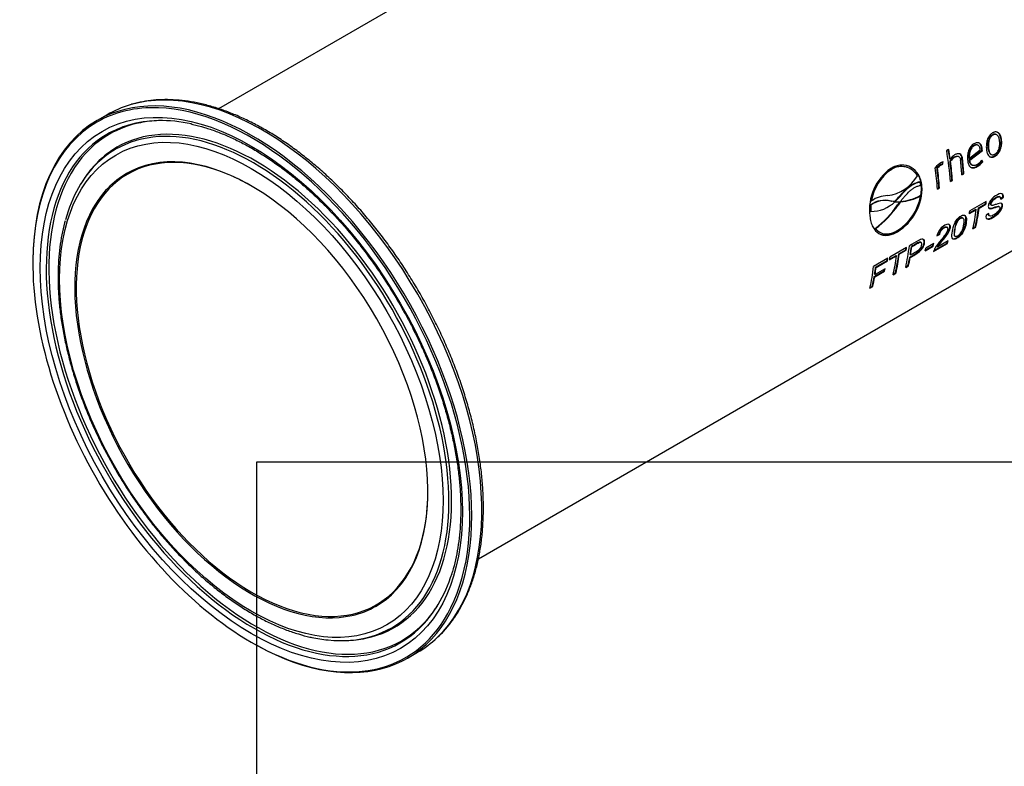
# Paper-space layout 'Invenitec-A4' of a CAD drawing. Header units: millimetres. Extents: x 0 to 296, y -84 to 208.
# Tile 4 of 8: x 208 to 251, y 41 to 74. Entities that reach past the tile are written whole.
import ezdxf

# ---------------------------------------------------------------- set-up
doc = ezdxf.new("R2010")
doc.units = ezdxf.units.MM
doc.layers.add('Default', color=7, linetype='Continuous')
doc.layers.add('FTP-20TS-30T', color=7, linetype='Continuous')
picture_1 = doc.add_image_def('image1.jpg', size_in_pixel=(1363, 928))

# ---------------------------------------------------------------- blocks, each defined once
blk = doc.blocks.new('SE6')
at = {"layer": 'FTP-20TS-30T', "color": 7, "linetype": 'Continuous'}
for p, q in [((233.322, 79.638), (216.492, 69.921)), ((227.922, 50.124), (268.848, 73.753)), ((211.598, 69.659), (211.155, 69.404)), ((250.531, 68.771), (250.552, 68.764)), ((250.7, 68.786), (250.679, 68.794)), ((250.916, 68.541), (250.937, 68.532)), ((248.608, 68.131), (248.519, 68.08)), ((249.511, 67.668), (250.068, 68.098)), ((249.519, 67.739), (249.998, 68.107)), ((249.532, 67.659), (250.089, 68.089)), ((249.71, 68.302), (249.731, 68.294)), ((249.885, 68.32), (249.864, 68.328)), ((250.063, 68.158), (250.084, 68.149)), ((250.068, 68.098), (250.089, 68.089)), ((250.337, 68.207), (250.358, 68.198)), ((248.33, 67.492), (248.335, 67.58)), ((248.35, 67.484), (248.357, 67.588)), ((248.354, 67.589), (248.357, 67.588)), ((248.653, 67.713), (248.674, 67.705)), ((248.665, 67.62), (248.686, 67.612)), ((248.849, 67.796), (248.87, 67.788)), ((249.042, 67.824), (249.021, 67.832)), ((249.193, 67.743), (249.214, 67.735)), ((249.498, 67.748), (249.519, 67.739)), ((249.511, 67.668), (249.532, 67.659)), ((250.087, 67.6), (250.063, 67.644)), ((250.108, 67.59), (250.072, 67.656)), ((250.087, 67.6), (250.108, 67.59)), ((250.466, 67.911), (250.488, 67.901)), ((250.624, 67.842), (250.645, 67.832)), ((246.051, 67.242), (246.071, 67.237)), ((246.774, 67.343), (246.754, 67.348)), ((248.094, 67.32), (248.114, 67.312)), ((248.269, 67.463), (248.33, 67.492)), ((248.269, 67.463), (248.29, 67.455)), ((248.29, 67.455), (248.35, 67.484)), ((248.33, 67.492), (248.35, 67.484)), ((249.63, 67.444), (249.652, 67.434)), ((249.839, 67.388), (249.86, 67.378)), ((247.329, 66.701), (247.35, 66.693)), ((247.379, 66.547), (247.35, 66.693)), ((248.679, 66.738), (248.748, 66.777)), ((248.681, 66.716), (248.769, 66.767)), ((248.748, 66.777), (248.769, 66.767)), ((249.186, 67.03), (249.255, 67.07)), ((249.187, 67.008), (249.276, 67.059)), ((249.255, 67.07), (249.276, 67.059)), ((210.476, 66.681), (210.426, 66.598)), ((247.413, 66.54), (247.434, 66.531)), ((248.111, 66.41), (248.18, 66.449)), ((248.112, 66.388), (248.201, 66.439)), ((248.18, 66.449), (248.201, 66.439)), ((245.198, 65.876), (245.219, 65.869)), ((246.068, 65.861), (246.089, 65.852)), ((246.207, 65.839), (246.068, 65.861)), ((246.228, 65.83), (246.089, 65.852)), ((246.237, 65.855), (246.207, 65.839)), ((246.207, 65.839), (246.228, 65.83)), ((246.258, 65.846), (246.228, 65.83)), ((246.237, 65.855), (246.258, 65.846)), ((246.453, 65.825), (246.362, 65.694)), ((246.453, 65.825), (246.474, 65.815)), ((246.461, 66.088), (246.482, 66.079)), ((246.489, 65.824), (246.474, 65.815)), ((246.482, 65.827), (246.489, 65.824)), ((247.352, 66.1), (247.373, 66.09)), ((250.263, 65.845), (249.533, 65.423)), ((250.871, 66.04), (250.85, 66.055)), ((250.878, 65.962), (250.996, 66.039)), ((250.899, 65.946), (251.017, 66.024)), ((250.996, 66.039), (251.017, 66.024)), ((245.156, 65.416), (245.177, 65.407)), ((245.17, 65.692), (245.19, 65.684)), ((246.362, 65.694), (246.383, 65.684)), ((246.474, 65.815), (246.383, 65.684)), ((249.519, 65.306), (249.823, 65.481)), ((249.523, 65.336), (249.802, 65.497)), ((249.802, 65.497), (249.823, 65.481)), ((249.924, 65.567), (250.228, 65.743)), ((249.924, 65.567), (249.945, 65.552)), ((249.945, 65.552), (250.249, 65.728)), ((250.228, 65.743), (250.249, 65.728)), ((250.464, 65.69), (250.486, 65.674)), ((250.841, 65.609), (250.82, 65.626)), ((249.238, 65.108), (249.217, 65.123)), ((250.367, 65.314), (250.25, 65.238)), ((250.369, 65.23), (250.39, 65.212)), ((245.374, 64.659), (245.395, 64.648)), ((248.541, 64.705), (248.52, 64.72)), ((249.675, 64.643), (249.797, 64.713)), ((249.682, 64.677), (249.776, 64.731)), ((249.776, 64.731), (249.797, 64.713)), ((245.564, 64.495), (245.587, 64.483)), ((246.331, 64.521), (246.352, 64.508)), ((248.092, 64.33), (248.207, 64.386)), ((248.101, 64.361), (248.186, 64.402)), ((248.579, 64.104), (248.127, 63.843)), ((248.186, 64.402), (248.207, 64.386)), ((248.868, 64.326), (248.889, 64.308)), ((246.752, 63.818), (246.022, 63.396)), ((246.413, 63.54), (246.717, 63.716)), ((246.434, 63.525), (246.738, 63.701)), ((246.717, 63.716), (246.738, 63.701)), ((246.966, 63.859), (246.987, 63.844)), ((247.397, 64.031), (247.376, 64.047)), ((247.577, 63.675), (247.928, 63.878)), ((247.583, 63.708), (247.907, 63.895)), ((247.95, 63.996), (247.598, 63.793)), ((247.907, 63.895), (247.928, 63.878)), ((247.945, 63.644), (248.555, 63.996)), ((247.958, 63.681), (248.534, 64.014)), ((248.106, 63.86), (248.127, 63.843)), ((248.534, 64.014), (248.555, 63.996)), ((245.93, 63.343), (245.307, 62.984)), ((245.395, 62.952), (245.895, 63.241)), ((245.416, 62.937), (245.916, 63.226)), ((245.895, 63.241), (245.916, 63.226)), ((246.008, 63.279), (246.312, 63.454)), ((246.012, 63.309), (246.291, 63.47)), ((246.291, 63.47), (246.312, 63.454)), ((246.413, 63.54), (246.434, 63.525)), ((246.896, 63.4), (246.917, 63.383)), ((246.915, 63.512), (246.936, 63.496)), ((245.807, 62.885), (245.373, 62.635)), ((245.395, 62.952), (245.416, 62.937)), ((246.716, 62.935), (246.838, 63.005)), ((246.724, 62.969), (246.818, 63.023)), ((246.818, 63.023), (246.838, 63.005)), ((245.333, 62.538), (245.767, 62.788)), ((245.333, 62.538), (245.354, 62.521)), ((245.352, 62.651), (245.373, 62.635)), ((245.354, 62.521), (245.788, 62.772)), ((245.767, 62.788), (245.788, 62.772)), ((246.163, 62.616), (246.286, 62.686)), ((246.171, 62.65), (246.265, 62.704)), ((246.265, 62.704), (246.286, 62.686)), ((245.145, 62.027), (245.267, 62.098)), ((245.153, 62.062), (245.247, 62.116)), ((245.247, 62.116), (245.267, 62.098)), ((222.011, 46.532), (222.107, 46.535)), ((224.805, 45.761), (225.248, 46.017))]:
    blk.add_line(p, q, dxfattribs=at)
for centre, radius, start, end in [((249.353, 68.069), 0.716, 2.3319, 7.1096), ((249.37, 68.06), 0.72, 2.3412, 7.1083), ((248.412, 67.397), 0.201, 105.455, 128.3553), ((249.16, 67.287), 0.597, 121.4422, 146.0431), ((249.23, 67.308), 0.683, 121.8776, 144.4574), ((249.181, 67.28), 0.596, 121.4512, 146.0966), ((249.419, 68.13), 0.852, 299.4784, 321.5679), ((249.488, 68.107), 0.738, 300.0037, 322.3281), ((249.441, 68.118), 0.851, 299.4813, 321.6141), ((247.383, 65.467), 2.26, 125.8839, 186.6326), ((247.155, 65.603), 1.976, 123.9703, 172.0537), ((247.197, 65.586), 1.998, 124.2764, 171.8485), ((246.531, 66.561), 0.817, 30.2377, 124.2135), ((248.782, 66.701), 0.987, 120.1165, 140.822), ((248.615, 66.86), 0.695, 119.8788, 138.5864), ((248.635, 66.853), 0.694, 119.8809, 138.6289), ((245.681, 67.888), 1.804, 277.5309, 329.5179), ((245.137, 66.46), 2.277, 301.6242, 2.0199), ((245.17, 66.441), 2.266, 301.4658, 2.2702), ((245.798, 64.825), 1.07, 75.3672, 125.9421), ((245.211, 66.873), 1.466, 268.701, 314.5965), ((245.817, 64.82), 1.068, 75.2501, 125.951), ((245.941, 64.85), 1.249, 91.0707, 125.3322), ((244.611, 67.642), 2.416, 312.2935, 319.9673), ((246.395, 67.325), 1.504, 264.0633, 273.2268), ((244.633, 67.63), 2.414, 312.3224, 320.0086), ((245.136, 66.481), 2.271, 302.409, 350.0819), ((246.257, 68.131), 2.308, 275.7805, 298.3209), ((246.282, 68.115), 2.301, 275.1769, 298.3169), ((247.388, 65.447), 2.232, 173.7087, 180.8022), ((247.42, 65.439), 2.243, 173.7412, 180.8175), ((242.825, 68.082), 4.268, 306.6745, 325.978), ((242.857, 68.058), 4.251, 306.665, 326.0571), ((221.9, 52.522), 5.992, 257.4241, 264.278)]:
    blk.add_arc(centre, radius, start, end, dxfattribs=at)
for centre, major_axis, start_param, end_param in [((217.98, 57.582), (-6.825, 11.821), 2.379278, 6.283185), ((218.423, 57.838), (-6.825, 11.821), 3.278686, 6.144075), ((217.937, 57.558), (-6.795, 11.769), 5.936843, 6.283185), ((218.423, 57.838), (-6.825, 11.821), 6.144075, 6.283185), ((217.937, 57.558), (-6.795, 11.769), 3.508793, 5.936843), ((217.98, 57.582), (-6.825, 11.821), 0, 0.780091), ((217.937, 57.558), (-6.795, 11.769), 0, 0.772941), ((218.122, 57.664), (-6.428, 11.134), 6.087512, 6.283185), ((218.041, 57.617), (-6.073, 10.518), 3.002384, 6.283185), ((218.122, 57.664), (-6.097, 10.56), 2.953332, 6.283185), ((218.041, 57.617), (-6.452, 11.176), 5.802347, 6.145809), ((218.122, 57.664), (-6.428, 11.134), -0.298851, -0.195673), ((218.041, 57.617), (-6.452, 11.176), 6.145809, 6.283185), ((218.041, 57.617), (-6.452, 11.176), 0, 3.277124), ((218.122, 57.664), (-6.428, 11.134), 0, 3.344961), ((217.937, 57.558), (5.49, -9.509), 0.032479, 3.099396), ((218.122, 57.664), (-6.097, 10.56), 0, 0.188223), ((218.041, 57.617), (-6.073, 10.518), 0, 0.140191), ((240.622, 70.655), (5.715, -9.899), 0.861939, 0.999715), ((240.711, 70.706), (5.7, -9.873), 0.957317, 0.999715), ((240.711, 70.706), (5.715, -9.899), 0.957317, 0.999715), ((217.969, 57.576), (-5.467, 9.47), 5.634659, 6.283185), ((240.711, 70.706), (5.7, -9.873), 0.861939, 0.948023), ((240.711, 70.706), (5.715, -9.899), 0.861939, 0.948023), ((241.129, 70.947), (5.715, -9.899), 0.861939, 0.93036), ((241.217, 70.998), (5.7, -9.873), 0.861939, 0.930922), ((241.217, 70.998), (5.715, -9.899), 0.861939, 0.930922), ((218.041, 57.617), (-6.073, 10.518), 0.140191, 0.516759), ((218.122, 57.664), (-6.097, 10.56), 0.188223, 0.304849), ((217.937, 57.558), (5.49, -9.509), 3.099396, 3.430574), ((240.054, 70.327), (5.715, -9.899), 0.861939, 0.957136), ((240.143, 70.378), (5.7, -9.873), 0.861939, 0.950819), ((240.143, 70.378), (5.715, -9.899), 0.861939, 0.950819), ((217.969, 57.576), (-5.467, 9.47), 0, 3.896542), ((217.969, 57.576), (-5.467, 9.47), -0.785398, -0.684215), ((242.238, 71.588), (5.7, -9.873), 0.652679, 0.662862), ((242.238, 71.588), (5.715, -9.899), 0.652679, 0.666216), ((217.937, 57.558), (5.49, -9.509), 3.430574, 6.104211), ((241.508, 71.166), (5.715, -9.899), 0.652679, 0.666216), ((241.812, 71.342), (5.715, -9.899), 0.551909, 0.652679), ((241.934, 71.412), (5.7, -9.873), 0.551909, 0.652679), ((241.934, 71.412), (5.715, -9.899), 0.551909, 0.652679), ((240.692, 70.695), (5.715, -9.899), 0.551909, 0.56537), ((238.853, 69.634), (5.715, -9.899), 0.551909, 0.666216), ((238.727, 69.561), (5.7, -9.873), 0.652679, 0.662862), ((238.727, 69.561), (5.715, -9.899), 0.652679, 0.666216), ((238.975, 69.704), (5.7, -9.873), 0.611762, 0.652679), ((238.975, 69.704), (5.715, -9.899), 0.611762, 0.652679), ((239.654, 70.096), (5.715, -9.899), 0.586209, 0.60043), ((240.006, 70.299), (5.7, -9.873), 0.586209, 0.596577), ((240.006, 70.299), (5.715, -9.899), 0.586209, 0.60043), ((240.692, 70.695), (5.7, -9.873), 0.551909, 0.561209), ((217.937, 57.558), (-6.795, 11.769), 0.772941, 2.462335), ((237.905, 69.086), (5.7, -9.873), 0.652679, 0.662862), ((237.905, 69.086), (5.715, -9.899), 0.652679, 0.666216), ((237.997, 69.139), (5.715, -9.899), 0.652679, 0.666216), ((238.301, 69.314), (5.715, -9.899), 0.551909, 0.652679), ((238.423, 69.385), (5.7, -9.873), 0.551909, 0.652679), ((238.423, 69.385), (5.715, -9.899), 0.551909, 0.652679), ((238.975, 69.704), (5.7, -9.873), 0.551909, 0.598301), ((238.975, 69.704), (5.715, -9.899), 0.551909, 0.598301), ((237.282, 68.726), (5.715, -9.899), 0.551909, 0.666216), ((237.404, 68.797), (5.7, -9.873), 0.617238, 0.652679), ((237.404, 68.797), (5.715, -9.899), 0.617238, 0.652679), ((237.838, 69.048), (5.7, -9.873), 0.603701, 0.613521), ((237.838, 69.048), (5.715, -9.899), 0.603701, 0.617238), ((237.404, 68.797), (5.7, -9.873), 0.551909, 0.603701), ((237.404, 68.797), (5.715, -9.899), 0.551909, 0.603701), ((218.041, 57.617), (-6.452, 11.176), 3.277124, 3.628924), ((217.937, 57.558), (5.49, -9.509), 0, 0.032479), ((218.122, 57.664), (-6.428, 11.134), 3.344961, 3.440443), ((217.937, 57.558), (-6.795, 11.769), 2.462335, 3.508793), ((217.937, 57.558), (5.49, -9.509), 6.104211, 6.283185), ((218.041, 57.617), (-6.073, 10.518), 2.747991, 3.002384), ((218.122, 57.664), (-6.097, 10.56), -3.446442, -3.329853), ((218.423, 57.838), (-6.825, 11.821), 3.141593, 3.278686)]:
    blk.add_ellipse(centre, major_axis=major_axis, ratio=0.57735, start_param=start_param, end_param=end_param, dxfattribs=at)
for major_axis in [(-6.563, 11.367), (-5.962, 10.327)]:
    blk.add_ellipse((217.937, 57.558), major_axis=major_axis, ratio=0.57735, dxfattribs=at)
for points, knots in [([(226.145, 46.69), (226.157, 46.701), (226.278, 46.805), (226.505, 47.058), (226.799, 47.427), (227.068, 47.837), (227.308, 48.278), (227.52, 48.75), (227.702, 49.252), (227.854, 49.782), (227.974, 50.339), (228.064, 50.919), (228.122, 51.522), (228.149, 52.145), (228.144, 52.787), (228.107, 53.445), (228.039, 54.116), (227.94, 54.8), (227.81, 55.493), (227.649, 56.193), (227.459, 56.899), (227.24, 57.608), (226.993, 58.317), (226.718, 59.025), (226.416, 59.728), (226.089, 60.426), (225.737, 61.115), (225.361, 61.794), (224.963, 62.46), (224.545, 63.111), (224.106, 63.746), (223.65, 64.361), (223.176, 64.956), (222.687, 65.527), (222.185, 66.074), (221.67, 66.594), (221.145, 67.087), (220.61, 67.549), (220.069, 67.98), (219.522, 68.379), (218.971, 68.744), (218.417, 69.073), (217.864, 69.366), (217.311, 69.622), (216.762, 69.839), (216.218, 70.017), (215.681, 70.155), (215.152, 70.253), (214.633, 70.31), (214.127, 70.326), (213.633, 70.302), (213.162, 70.234), (212.822, 70.164), (212.666, 70.111), (212.646, 70.104)], [0, 0, 0, 0, 0.001848, 0.021475, 0.041143, 0.060859, 0.080628, 0.100448, 0.120311, 0.140211, 0.160138, 0.180085, 0.200044, 0.22001, 0.239978, 0.259944, 0.279908, 0.299867, 0.319822, 0.339772, 0.359718, 0.379659, 0.399596, 0.41953, 0.439462, 0.459391, 0.479319, 0.499246, 0.519173, 0.5391, 0.559028, 0.578958, 0.59889, 0.618826, 0.638764, 0.658708, 0.678655, 0.698609, 0.718568, 0.738532, 0.758503, 0.778479, 0.79846, 0.818444, 0.838426, 0.858404, 0.878372, 0.898321, 0.918244, 0.938132, 0.957975, 0.977766, 0.997503, 1, 1, 1, 1]), ([(215.275, 69.249), (215.309, 69.243), (215.494, 69.208), (215.877, 69.101), (216.388, 68.931), (216.91, 68.719), (217.435, 68.47), (217.963, 68.185), (218.492, 67.863), (219.02, 67.507), (219.545, 67.117), (220.065, 66.694), (220.579, 66.241), (221.084, 65.758), (221.58, 65.247), (222.063, 64.71), (222.533, 64.148), (222.988, 63.565), (223.426, 62.961), (223.846, 62.338), (224.246, 61.7), (224.624, 61.048), (224.981, 60.383), (225.314, 59.71), (225.621, 59.029), (225.904, 58.344), (226.159, 57.657), (226.386, 56.969), (226.585, 56.284), (226.755, 55.604), (226.896, 54.931), (227.006, 54.267), (227.086, 53.616), (227.135, 52.978), (227.153, 52.357), (227.141, 51.754), (227.098, 51.173), (227.026, 50.611), (226.922, 50.082), (226.825, 49.687), (226.762, 49.502), (226.748, 49.461)], [0, 0, 0, 0, 0.005036, 0.031801, 0.058534, 0.085247, 0.111948, 0.138646, 0.165343, 0.192042, 0.218747, 0.245458, 0.272176, 0.298902, 0.325633, 0.352371, 0.379115, 0.405863, 0.432616, 0.459371, 0.486128, 0.512886, 0.539644, 0.566401, 0.593156, 0.619908, 0.646655, 0.673398, 0.700135, 0.726864, 0.753586, 0.7803, 0.807006, 0.833702, 0.860391, 0.887072, 0.913749, 0.940424, 0.967102, 0.993788, 1, 1, 1, 1]), ([(250.539, 68.855), (250.527, 68.847), (250.514, 68.839), (250.489, 68.822), (250.477, 68.812), (250.442, 68.781), (250.42, 68.757), (250.378, 68.703), (250.36, 68.673), (250.328, 68.61), (250.315, 68.577), (250.293, 68.509), (250.285, 68.474), (250.273, 68.406), (250.269, 68.373), (250.264, 68.306), (250.263, 68.273), (250.264, 68.209), (250.267, 68.178), (250.27, 68.147)], [0, 0, 0, 0, 0.0625, 0.0625, 0.125, 0.125, 0.25, 0.25, 0.375, 0.375, 0.5, 0.5, 0.625, 0.625, 0.75, 0.75, 0.875, 0.875, 1, 1, 1, 1]), ([(250.937, 68.532), (250.933, 68.563), (250.929, 68.593), (250.917, 68.651), (250.909, 68.678), (250.881, 68.758), (250.855, 68.805), (250.802, 68.858), (250.782, 68.872), (250.739, 68.892), (250.716, 68.898), (250.667, 68.9), (250.642, 68.896), (250.603, 68.885), (250.591, 68.88), (250.565, 68.868), (250.552, 68.862), (250.539, 68.855)], [0, 0, 0, 0, 0.125, 0.125, 0.25, 0.25, 0.5, 0.5, 0.625, 0.625, 0.75, 0.75, 0.875, 0.875, 0.9375, 0.9375, 1, 1, 1, 1]), ([(250.916, 68.541), (250.912, 68.572), (250.908, 68.602), (250.896, 68.66), (250.888, 68.687), (250.86, 68.766), (250.833, 68.814), (250.781, 68.866), (250.761, 68.88), (250.736, 68.892), (250.732, 68.893), (250.728, 68.895)], [0, 0, 0, 0, 0.125, 0.125, 0.25, 0.25, 0.5, 0.5, 0.625, 0.625, 0.6474951, 0.6474951, 0.6474951, 0.6474951]), ([(250.084, 68.149), (250.081, 68.175), (250.077, 68.202), (250.065, 68.251), (250.058, 68.274), (250.039, 68.317), (250.028, 68.337), (250.001, 68.372), (249.986, 68.387), (249.934, 68.422), (249.893, 68.431), (249.829, 68.425), (249.807, 68.42), (249.763, 68.404), (249.741, 68.393), (249.719, 68.381)], [0, 0, 0, 0, 0.125, 0.125, 0.25, 0.25, 0.375, 0.375, 0.5, 0.5, 0.75, 0.75, 0.875, 0.875, 1, 1, 1, 1]), ([(250.063, 68.158), (250.06, 68.184), (250.056, 68.21), (250.044, 68.259), (250.037, 68.282), (250.018, 68.325), (250.007, 68.346), (249.98, 68.381), (249.965, 68.395), (249.937, 68.414), (249.925, 68.42), (249.913, 68.425)], [0, 0, 0, 0, 0.125, 0.125, 0.25, 0.25, 0.375, 0.375, 0.5, 0.5, 0.579375, 0.579375, 0.579375, 0.579375]), ([(250.531, 68.771), (250.521, 68.765), (250.511, 68.759), (250.492, 68.745), (250.482, 68.737), (250.455, 68.712), (250.437, 68.692), (250.406, 68.647), (250.393, 68.623), (250.371, 68.571), (250.362, 68.544), (250.348, 68.49), (250.343, 68.463), (250.335, 68.41), (250.333, 68.384), (250.331, 68.332), (250.331, 68.306), (250.333, 68.256), (250.335, 68.231), (250.337, 68.207)], [0, 0, 0, 0, 0.0625, 0.0625, 0.125, 0.125, 0.25, 0.25, 0.375, 0.375, 0.5, 0.5, 0.625, 0.625, 0.75, 0.75, 0.875, 0.875, 1, 1, 1, 1]), ([(250.552, 68.764), (250.542, 68.757), (250.532, 68.751), (250.513, 68.737), (250.503, 68.729), (250.475, 68.703), (250.458, 68.684), (250.427, 68.638), (250.414, 68.614), (250.391, 68.562), (250.383, 68.536), (250.369, 68.482), (250.363, 68.454), (250.356, 68.401), (250.354, 68.375), (250.352, 68.323), (250.352, 68.297), (250.354, 68.247), (250.356, 68.222), (250.358, 68.198)], [0, 0, 0, 0, 0.0625, 0.0625, 0.125, 0.125, 0.25, 0.25, 0.375, 0.375, 0.5, 0.5, 0.625, 0.625, 0.75, 0.75, 0.875, 0.875, 1, 1, 1, 1]), ([(250.679, 68.794), (250.67, 68.797), (250.661, 68.8), (250.632, 68.804), (250.612, 68.802), (250.582, 68.795), (250.572, 68.791), (250.551, 68.782), (250.541, 68.777), (250.531, 68.771)], [0.6845055, 0.6845055, 0.6845055, 0.6845055, 0.75, 0.75, 0.875, 0.875, 0.9375, 0.9375, 1, 1, 1, 1]), ([(250.848, 68.481), (250.845, 68.505), (250.842, 68.529), (250.834, 68.575), (250.828, 68.598), (250.815, 68.64), (250.808, 68.661), (250.79, 68.7), (250.779, 68.718), (250.742, 68.765), (250.71, 68.788), (250.653, 68.796), (250.633, 68.794), (250.603, 68.787), (250.593, 68.783), (250.572, 68.774), (250.562, 68.769), (250.552, 68.764)], [0, 0, 0, 0, 0.125, 0.125, 0.25, 0.25, 0.375, 0.375, 0.5, 0.5, 0.75, 0.75, 0.875, 0.875, 0.9375, 0.9375, 1, 1, 1, 1]), ([(250.624, 67.842), (250.637, 67.85), (250.65, 67.857), (250.675, 67.875), (250.687, 67.885), (250.723, 67.915), (250.747, 67.939), (250.811, 68.019), (250.846, 68.083), (250.883, 68.182), (250.893, 68.216), (250.908, 68.283), (250.913, 68.316), (250.92, 68.382), (250.921, 68.415), (250.921, 68.479), (250.919, 68.51), (250.916, 68.541)], [0, 0, 0, 0, 0.0625, 0.0625, 0.125, 0.125, 0.25, 0.25, 0.5, 0.5, 0.625, 0.625, 0.75, 0.75, 0.875, 0.875, 1, 1, 1, 1]), ([(250.64, 67.922), (250.65, 67.928), (250.66, 67.934), (250.679, 67.948), (250.689, 67.956), (250.717, 67.981), (250.735, 68.001), (250.768, 68.045), (250.782, 68.069), (250.807, 68.12), (250.816, 68.146), (250.832, 68.199), (250.838, 68.226), (250.847, 68.279), (250.85, 68.305), (250.853, 68.356), (250.854, 68.382), (250.852, 68.432), (250.85, 68.456), (250.848, 68.481)], [0, 0, 0, 0, 0.0625, 0.0625, 0.125, 0.125, 0.25, 0.25, 0.375, 0.375, 0.5, 0.5, 0.625, 0.625, 0.75, 0.75, 0.875, 0.875, 1, 1, 1, 1]), ([(250.645, 67.832), (250.658, 67.839), (250.671, 67.847), (250.696, 67.865), (250.708, 67.874), (250.745, 67.905), (250.768, 67.929), (250.833, 68.009), (250.868, 68.073), (250.904, 68.173), (250.914, 68.207), (250.929, 68.274), (250.934, 68.307), (250.941, 68.373), (250.942, 68.406), (250.942, 68.47), (250.94, 68.501), (250.937, 68.532)], [0, 0, 0, 0, 0.0625, 0.0625, 0.125, 0.125, 0.25, 0.25, 0.5, 0.5, 0.625, 0.625, 0.75, 0.75, 0.875, 0.875, 1, 1, 1, 1]), ([(249.719, 68.381), (249.706, 68.373), (249.694, 68.365), (249.669, 68.348), (249.656, 68.338), (249.621, 68.306), (249.598, 68.283), (249.556, 68.228), (249.538, 68.199), (249.505, 68.136), (249.491, 68.102), (249.468, 68.034), (249.459, 67.999), (249.445, 67.93), (249.441, 67.896), (249.435, 67.829), (249.434, 67.796), (249.435, 67.731), (249.438, 67.699), (249.44, 67.668)], [0, 0, 0, 0, 0.0625, 0.0625, 0.125, 0.125, 0.25, 0.25, 0.375, 0.375, 0.5, 0.5, 0.625, 0.625, 0.75, 0.75, 0.875, 0.875, 1, 1, 1, 1]), ([(249.71, 68.302), (249.701, 68.296), (249.691, 68.289), (249.672, 68.276), (249.662, 68.268), (249.635, 68.243), (249.617, 68.225), (249.57, 68.161), (249.545, 68.11), (249.511, 68.005), (249.502, 67.95), (249.495, 67.873), (249.494, 67.847), (249.495, 67.797), (249.496, 67.772), (249.498, 67.748)], [0, 0, 0, 0, 0.0625, 0.0625, 0.125, 0.125, 0.25, 0.25, 0.5, 0.5, 0.75, 0.75, 0.875, 0.875, 1, 1, 1, 1]), ([(249.731, 68.294), (249.722, 68.288), (249.712, 68.282), (249.692, 68.268), (249.683, 68.26), (249.655, 68.235), (249.638, 68.217), (249.59, 68.152), (249.566, 68.101), (249.532, 67.996), (249.522, 67.942), (249.516, 67.864), (249.515, 67.838), (249.516, 67.788), (249.517, 67.763), (249.519, 67.739)], [0, 0, 0, 0, 0.0625, 0.0625, 0.125, 0.125, 0.25, 0.25, 0.5, 0.5, 0.75, 0.75, 0.875, 0.875, 1, 1, 1, 1]), ([(249.864, 68.328), (249.847, 68.335), (249.828, 68.337), (249.793, 68.335), (249.776, 68.331), (249.743, 68.319), (249.727, 68.311), (249.71, 68.302)], [0.5996579, 0.5996579, 0.5996579, 0.5996579, 0.75, 0.75, 0.875, 0.875, 1, 1, 1, 1]), ([(249.998, 68.107), (249.995, 68.127), (249.992, 68.146), (249.984, 68.184), (249.979, 68.201), (249.966, 68.235), (249.959, 68.251), (249.94, 68.279), (249.929, 68.292), (249.893, 68.321), (249.862, 68.33), (249.814, 68.327), (249.798, 68.323), (249.764, 68.311), (249.748, 68.303), (249.731, 68.294)], [0, 0, 0, 0, 0.125, 0.125, 0.25, 0.25, 0.375, 0.375, 0.5, 0.5, 0.75, 0.75, 0.875, 0.875, 1, 1, 1, 1]), ([(250.27, 68.147), (250.273, 68.116), (250.277, 68.086), (250.289, 68.028), (250.295, 68.001), (250.321, 67.923), (250.345, 67.876), (250.393, 67.825), (250.411, 67.811), (250.451, 67.793), (250.473, 67.787), (250.52, 67.786), (250.544, 67.79), (250.582, 67.801), (250.595, 67.806), (250.62, 67.818), (250.633, 67.825), (250.645, 67.832)], [0, 0, 0, 0, 0.125, 0.125, 0.25, 0.25, 0.5, 0.5, 0.625, 0.625, 0.75, 0.75, 0.875, 0.875, 0.9375, 0.9375, 1, 1, 1, 1]), ([(250.337, 68.207), (250.34, 68.183), (250.343, 68.159), (250.351, 68.113), (250.356, 68.091), (250.368, 68.049), (250.375, 68.029), (250.391, 67.991), (250.401, 67.973), (250.427, 67.937), (250.446, 67.921), (250.466, 67.911)], [0, 0, 0, 0, 0.125, 0.125, 0.25, 0.25, 0.375, 0.375, 0.5, 0.5, 0.6646993, 0.6646993, 0.6646993, 0.6646993]), ([(250.358, 68.198), (250.361, 68.174), (250.364, 68.15), (250.372, 68.104), (250.377, 68.082), (250.389, 68.039), (250.396, 68.019), (250.412, 67.981), (250.422, 67.963), (250.456, 67.917), (250.486, 67.896), (250.54, 67.888), (250.56, 67.89), (250.589, 67.898), (250.599, 67.902), (250.619, 67.911), (250.629, 67.916), (250.64, 67.922)], [0, 0, 0, 0, 0.125, 0.125, 0.25, 0.25, 0.375, 0.375, 0.5, 0.5, 0.75, 0.75, 0.875, 0.875, 0.9375, 0.9375, 1, 1, 1, 1]), ([(248.849, 67.796), (248.877, 67.812), (248.906, 67.826), (248.963, 67.84), (248.991, 67.842), (249.018, 67.833), (249.02, 67.832), (249.022, 67.832)], [0, 0, 0, 0, 0.25, 0.25, 0.5, 0.5, 0.5169221, 0.5169221, 0.5169221, 0.5169221]), ([(249.214, 67.735), (249.211, 67.758), (249.207, 67.781), (249.195, 67.823), (249.187, 67.843), (249.157, 67.896), (249.128, 67.921), (249.061, 67.946), (249.023, 67.945), (248.965, 67.932), (248.946, 67.925), (248.907, 67.909), (248.888, 67.899), (248.869, 67.888)], [0, 0, 0, 0, 0.125, 0.125, 0.25, 0.25, 0.5, 0.5, 0.75, 0.75, 0.875, 0.875, 1, 1, 1, 1]), ([(248.87, 67.788), (248.898, 67.804), (248.927, 67.818), (248.984, 67.832), (249.012, 67.834), (249.063, 67.817), (249.084, 67.798), (249.106, 67.759), (249.112, 67.744), (249.121, 67.712), (249.124, 67.695), (249.126, 67.678)], [0, 0, 0, 0, 0.25, 0.25, 0.5, 0.5, 0.75, 0.75, 0.875, 0.875, 1, 1, 1, 1]), ([(249.193, 67.743), (249.19, 67.766), (249.186, 67.789), (249.174, 67.832), (249.166, 67.851), (249.141, 67.895), (249.121, 67.916), (249.098, 67.93)], [0, 0, 0, 0, 0.125, 0.125, 0.25, 0.25, 0.4378712, 0.4378712, 0.4378712, 0.4378712]), ([(249.44, 67.668), (249.444, 67.636), (249.448, 67.603), (249.461, 67.543), (249.468, 67.514), (249.488, 67.46), (249.5, 67.435), (249.528, 67.39), (249.544, 67.371), (249.582, 67.341), (249.603, 67.331), (249.649, 67.319), (249.674, 67.317), (249.726, 67.322), (249.752, 67.329), (249.806, 67.349), (249.833, 67.363), (249.86, 67.378)], [0, 0, 0, 0, 0.125, 0.125, 0.25, 0.25, 0.375, 0.375, 0.5, 0.5, 0.625, 0.625, 0.75, 0.75, 0.875, 0.875, 1, 1, 1, 1]), ([(249.63, 67.444), (249.625, 67.447), (249.62, 67.45), (249.585, 67.472), (249.562, 67.503), (249.537, 67.559), (249.53, 67.579), (249.519, 67.622), (249.515, 67.645), (249.511, 67.668)], [0.4572806, 0.4572806, 0.4572806, 0.4572806, 0.5, 0.5, 0.75, 0.75, 0.875, 0.875, 1, 1, 1, 1]), ([(249.857, 67.468), (249.837, 67.457), (249.817, 67.447), (249.778, 67.431), (249.758, 67.426), (249.72, 67.42), (249.702, 67.421), (249.667, 67.427), (249.65, 67.434), (249.606, 67.462), (249.583, 67.494), (249.558, 67.55), (249.551, 67.57), (249.54, 67.613), (249.536, 67.636), (249.532, 67.659)], [0, 0, 0, 0, 0.125, 0.125, 0.25, 0.25, 0.375, 0.375, 0.5, 0.5, 0.75, 0.75, 0.875, 0.875, 1, 1, 1, 1]), ([(250.407, 67.813), (250.408, 67.813), (250.409, 67.812), (250.43, 67.803), (250.452, 67.797), (250.499, 67.796), (250.523, 67.8), (250.561, 67.812), (250.574, 67.817), (250.599, 67.828), (250.612, 67.835), (250.624, 67.842)], [0.6190276, 0.6190276, 0.6190276, 0.6190276, 0.625, 0.625, 0.75, 0.75, 0.875, 0.875, 0.9375, 0.9375, 1, 1, 1, 1]), ([(246.418, 67.372), (246.406, 67.371), (246.393, 67.369), (246.325, 67.356), (246.27, 67.341), (246.187, 67.31), (246.16, 67.298), (246.105, 67.272), (246.078, 67.257), (246.051, 67.242)], [0.7226305, 0.7226305, 0.7226305, 0.7226305, 0.75, 0.75, 0.875, 0.875, 0.9375, 0.9375, 1, 1, 1, 1]), ([(247.434, 66.531), (247.422, 66.621), (247.406, 66.711), (247.354, 66.875), (247.319, 66.952), (247.196, 67.158), (247.084, 67.268), (246.825, 67.412), (246.676, 67.448), (246.445, 67.437), (246.367, 67.423), (246.211, 67.375), (246.134, 67.338), (246.059, 67.297)], [0, 0, 0, 0, 0.125, 0.125, 0.25, 0.25, 0.5, 0.5, 0.75, 0.75, 0.875, 0.875, 1, 1, 1, 1]), ([(247.413, 66.54), (247.407, 66.585), (247.401, 66.631), (247.383, 66.719), (247.372, 66.761), (247.332, 66.885), (247.298, 66.961), (247.215, 67.099), (247.166, 67.161), (247.057, 67.268), (246.997, 67.312), (246.899, 67.366), (246.865, 67.382), (246.81, 67.402), (246.791, 67.409), (246.771, 67.415)], [0, 0, 0, 0, 0.0625, 0.0625, 0.125, 0.125, 0.25, 0.25, 0.375, 0.375, 0.5, 0.5, 0.5625, 0.5625, 0.5977649, 0.5977649, 0.5977649, 0.5977649]), ([(249.574, 67.346), (249.584, 67.341), (249.595, 67.338), (249.628, 67.329), (249.653, 67.327), (249.705, 67.333), (249.731, 67.34), (249.785, 67.36), (249.812, 67.374), (249.839, 67.388)], [0.5660098, 0.5660098, 0.5660098, 0.5660098, 0.625, 0.625, 0.75, 0.75, 0.875, 0.875, 1, 1, 1, 1]), ([(247.329, 66.701), (247.31, 66.698), (247.291, 66.695), (247.253, 66.686), (247.234, 66.681), (247.177, 66.662), (247.138, 66.647), (247.024, 66.593), (246.949, 66.546), (246.803, 66.437), (246.731, 66.374), (246.627, 66.272), (246.593, 66.237), (246.527, 66.164), (246.494, 66.126), (246.461, 66.088)], [0, 0, 0, 0, 0.0625, 0.0625, 0.125, 0.125, 0.25, 0.25, 0.5, 0.5, 0.75, 0.75, 0.875, 0.875, 1, 1, 1, 1]), ([(247.35, 66.693), (247.331, 66.69), (247.312, 66.686), (247.274, 66.678), (247.256, 66.673), (247.199, 66.654), (247.16, 66.639), (247.046, 66.585), (246.971, 66.538), (246.824, 66.429), (246.752, 66.366), (246.648, 66.264), (246.614, 66.228), (246.547, 66.155), (246.515, 66.117), (246.482, 66.079)], [0, 0, 0, 0, 0.0625, 0.0625, 0.125, 0.125, 0.25, 0.25, 0.5, 0.5, 0.75, 0.75, 0.875, 0.875, 1, 1, 1, 1]), ([(246.48, 65.823), (246.513, 65.868), (246.545, 65.912), (246.613, 65.998), (246.647, 66.04), (246.752, 66.162), (246.825, 66.237), (246.939, 66.336), (246.977, 66.367), (247.056, 66.423), (247.097, 66.448), (247.177, 66.491), (247.218, 66.508), (247.278, 66.528), (247.298, 66.534), (247.339, 66.542), (247.359, 66.545), (247.379, 66.547)], [0, 0, 0, 0, 0.125, 0.125, 0.25, 0.25, 0.5, 0.5, 0.625, 0.625, 0.75, 0.75, 0.875, 0.875, 0.9375, 0.9375, 1, 1, 1, 1]), ([(250.25, 65.238), (250.244, 65.187), (250.244, 65.142), (250.274, 65.081), (250.302, 65.064), (250.414, 65.06), (250.518, 65.111), (250.724, 65.245), (250.84, 65.352), (250.982, 65.587), (251.002, 65.709), (250.892, 65.786), (250.788, 65.748), (250.645, 65.699), (250.596, 65.681), (250.528, 65.667), (250.505, 65.662), (250.475, 65.68), (250.468, 65.699), (250.474, 65.777), (250.514, 65.849), (250.612, 65.951), (250.665, 65.984), (250.765, 66.039), (250.818, 66.059), (250.888, 66.039), (250.899, 65.994), (250.899, 65.946)], [0, 0, 0, 0, 0.0625, 0.0625, 0.125, 0.125, 0.25, 0.25, 0.375, 0.375, 0.5, 0.5, 0.625, 0.625, 0.6875, 0.6875, 0.71875, 0.71875, 0.75, 0.75, 0.8125, 0.8125, 0.875, 0.875, 0.9375, 0.9375, 1, 1, 1, 1]), ([(251.017, 66.024), (251.021, 66.075), (251.015, 66.121), (250.971, 66.18), (250.934, 66.191), (250.802, 66.178), (250.697, 66.122), (250.544, 65.997), (250.493, 65.947), (250.41, 65.83), (250.378, 65.764), (250.345, 65.648), (250.344, 65.596), (250.379, 65.531), (250.415, 65.521), (250.541, 65.53), (250.642, 65.577), (250.781, 65.619), (250.83, 65.629), (250.868, 65.573), (250.852, 65.51), (250.775, 65.391), (250.719, 65.341), (250.616, 65.265), (250.564, 65.235), (250.47, 65.198), (250.425, 65.191), (250.369, 65.223), (250.365, 65.267), (250.367, 65.314)], [0, 0, 0, 0, 0.0625, 0.0625, 0.125, 0.125, 0.25, 0.25, 0.3125, 0.3125, 0.375, 0.375, 0.4375, 0.4375, 0.5, 0.5, 0.625, 0.625, 0.6875, 0.6875, 0.75, 0.75, 0.8125, 0.8125, 0.875, 0.875, 0.9375, 0.9375, 1, 1, 1, 1]), ([(250.464, 65.69), (250.454, 65.698), (250.448, 65.713), (250.448, 65.781), (250.486, 65.854), (250.582, 65.96), (250.637, 65.995), (250.739, 66.052), (250.792, 66.074), (250.837, 66.063), (250.844, 66.06), (250.85, 66.055)], [0.7264194, 0.7264194, 0.7264194, 0.7264194, 0.75, 0.75, 0.8125, 0.8125, 0.875, 0.875, 0.9375, 0.9375, 0.9508451, 0.9508451, 0.9508451, 0.9508451]), ([(250.996, 66.039), (251, 66.091), (250.994, 66.138), (250.966, 66.174), (250.96, 66.179), (250.953, 66.184)], [0, 0, 0, 0, 0.0625, 0.0625, 0.07728093, 0.07728093, 0.07728093, 0.07728093]), ([(250.261, 65.101), (250.276, 65.088), (250.295, 65.081), (250.392, 65.077), (250.495, 65.127), (250.698, 65.258), (250.813, 65.362), (250.959, 65.597), (250.982, 65.72), (250.93, 65.762), (250.93, 65.762), (250.93, 65.762)], [0.0863266, 0.0863266, 0.0863266, 0.0863266, 0.125, 0.125, 0.25, 0.25, 0.375, 0.375, 0.5, 0.5, 0.5002792, 0.5002792, 0.5002792, 0.5002792]), ([(250.359, 65.557), (250.38, 65.541), (250.411, 65.538), (250.529, 65.551), (250.629, 65.597), (250.759, 65.634), (250.799, 65.642), (250.821, 65.626)], [0.4515604, 0.4515604, 0.4515604, 0.4515604, 0.5, 0.5, 0.625, 0.625, 0.6777181, 0.6777181, 0.6777181, 0.6777181]), ([(209.749, 64.994), (209.738, 64.959), (209.681, 64.773), (209.597, 64.374), (209.51, 63.833), (209.455, 63.261), (209.431, 62.672), (209.439, 62.064), (209.479, 61.44), (209.55, 60.803), (209.653, 60.154), (209.786, 59.497), (209.949, 58.833), (210.141, 58.165), (210.363, 57.496), (210.612, 56.827), (210.888, 56.161), (211.19, 55.5), (211.518, 54.847), (211.868, 54.205), (212.242, 53.575), (212.636, 52.959), (213.05, 52.361), (213.483, 51.781), (213.932, 51.223), (214.396, 50.688), (214.874, 50.178), (215.363, 49.695), (215.863, 49.24), (216.371, 48.816), (216.885, 48.424), (217.404, 48.065), (217.926, 47.741), (218.45, 47.453), (218.972, 47.202), (219.493, 46.989), (220.004, 46.819), (220.384, 46.712), (220.566, 46.679), (220.595, 46.674)], [0, 0, 0, 0, 0.005483, 0.033724, 0.061999, 0.090296, 0.118606, 0.146919, 0.17523, 0.203536, 0.231834, 0.260125, 0.288407, 0.316683, 0.344951, 0.373213, 0.401471, 0.429724, 0.457975, 0.486224, 0.514473, 0.542723, 0.570974, 0.599228, 0.627486, 0.655749, 0.684018, 0.712295, 0.74058, 0.768875, 0.797179, 0.825494, 0.853818, 0.882151, 0.910489, 0.938829, 0.967162, 0.995478, 1, 1, 1, 1]), ([(245.139, 65.206), (245.15, 65.115), (245.164, 65.027), (245.209, 64.866), (245.237, 64.792), (245.338, 64.595), (245.429, 64.494), (245.646, 64.368), (245.774, 64.342), (245.983, 64.362), (246.055, 64.378), (246.202, 64.429), (246.277, 64.467), (246.352, 64.508)], [0, 0, 0, 0, 0.125, 0.125, 0.25, 0.25, 0.5, 0.5, 0.75, 0.75, 0.875, 0.875, 1, 1, 1, 1]), ([(249.372, 64.875), (249.39, 64.985), (249.399, 65.092), (249.353, 65.207), (249.327, 65.237), (249.247, 65.248), (249.194, 65.231), (249.089, 65.171), (249.034, 65.127), (248.938, 65.013), (248.9, 64.948), (248.813, 64.756), (248.788, 64.638), (248.752, 64.421), (248.738, 64.315), (248.772, 64.207), (248.794, 64.182), (248.87, 64.175), (248.92, 64.194), (249.026, 64.255), (249.083, 64.298), (249.184, 64.406), (249.227, 64.469), (249.324, 64.651), (249.353, 64.766), (249.372, 64.875)], [0, 0, 0, 0, 0.125, 0.125, 0.1875, 0.1875, 0.25, 0.25, 0.3125, 0.3125, 0.375, 0.375, 0.5, 0.5, 0.625, 0.625, 0.6875, 0.6875, 0.75, 0.75, 0.8125, 0.8125, 0.875, 0.875, 1, 1, 1, 1]), ([(249.217, 65.123), (249.214, 65.126), (249.21, 65.128), (249.182, 65.142), (249.146, 65.137), (249.068, 65.093), (249.027, 65.054), (248.964, 64.964), (248.943, 64.915), (248.895, 64.778), (248.88, 64.694), (248.852, 64.533), (248.839, 64.454), (248.846, 64.362), (248.853, 64.339), (248.868, 64.326)], [0.1788364, 0.1788364, 0.1788364, 0.1788364, 0.1875, 0.1875, 0.25, 0.25, 0.3125, 0.3125, 0.375, 0.375, 0.5, 0.5, 0.625, 0.625, 0.6771679, 0.6771679, 0.6771679, 0.6771679]), ([(249.256, 64.81), (249.261, 64.839), (249.265, 64.867), (249.268, 64.895), (249.271, 64.923), (249.273, 64.951), (249.273, 64.977), (249.274, 65.006), (249.273, 65.034), (249.267, 65.059), (249.263, 65.076), (249.256, 65.091), (249.246, 65.101), (249.235, 65.111), (249.222, 65.118), (249.206, 65.121), (249.192, 65.123), (249.175, 65.12), (249.157, 65.114), (249.143, 65.108), (249.127, 65.1), (249.111, 65.09), (249.094, 65.078), (249.076, 65.064), (249.06, 65.047), (249.042, 65.028), (249.026, 65.007), (249.011, 64.985), (248.997, 64.964), (248.984, 64.941), (248.974, 64.919), (248.953, 64.874), (248.939, 64.829), (248.927, 64.787), (248.916, 64.747), (248.908, 64.708), (248.9, 64.671), (248.893, 64.633), (248.887, 64.597), (248.881, 64.561), (248.875, 64.525), (248.87, 64.49), (248.867, 64.456), (248.864, 64.422), (248.863, 64.389), (248.866, 64.361), (248.868, 64.344), (248.872, 64.329), (248.88, 64.318), (248.888, 64.307), (248.899, 64.3), (248.913, 64.297), (248.924, 64.294), (248.937, 64.295), (248.952, 64.299), (248.967, 64.303), (248.983, 64.311), (249, 64.321), (249.017, 64.332), (249.036, 64.345), (249.053, 64.361), (249.071, 64.377), (249.088, 64.396), (249.103, 64.415), (249.126, 64.442), (249.145, 64.471), (249.161, 64.5), (249.176, 64.528), (249.188, 64.556), (249.198, 64.583), (249.221, 64.646), (249.236, 64.707), (249.248, 64.766), (249.25, 64.781), (249.253, 64.795), (249.256, 64.81)], [0, 0, 0, 0, 0.04436, 0.04436, 0.04436, 0.088494, 0.088494, 0.088494, 0.136518, 0.136518, 0.136518, 0.17008, 0.17008, 0.17008, 0.203779, 0.203779, 0.203779, 0.233552, 0.233552, 0.233552, 0.258237, 0.258237, 0.258237, 0.28575, 0.28575, 0.28575, 0.315424, 0.315424, 0.315424, 0.344803, 0.344803, 0.344803, 0.405252, 0.405252, 0.405252, 0.461536, 0.461536, 0.461536, 0.517742, 0.517742, 0.517742, 0.573999, 0.573999, 0.573999, 0.630662, 0.630662, 0.630662, 0.664225, 0.664225, 0.664225, 0.698485, 0.698485, 0.698485, 0.724897, 0.724897, 0.724897, 0.751397, 0.751397, 0.751397, 0.779484, 0.779484, 0.779484, 0.80741, 0.80741, 0.80741, 0.847321, 0.847321, 0.847321, 0.886268, 0.886268, 0.886268, 0.977362, 0.977362, 0.977362, 1, 1, 1, 1]), ([(249.351, 64.892), (249.37, 65.001), (249.378, 65.108), (249.338, 65.208), (249.325, 65.228), (249.306, 65.242)], [0, 0, 0, 0, 0.125, 0.125, 0.163446, 0.163446, 0.163446, 0.163446]), ([(245.374, 64.659), (245.388, 64.642), (245.401, 64.625), (245.43, 64.595), (245.445, 64.58), (245.492, 64.54), (245.525, 64.516), (245.561, 64.496), (245.563, 64.496), (245.564, 64.495)], [0, 0, 0, 0, 0.0625, 0.0625, 0.125, 0.125, 0.25, 0.25, 0.2546995, 0.2546995, 0.2546995, 0.2546995]), ([(245.395, 64.648), (245.409, 64.631), (245.422, 64.615), (245.451, 64.584), (245.466, 64.569), (245.513, 64.529), (245.546, 64.505), (245.651, 64.447), (245.727, 64.424), (245.893, 64.41), (245.98, 64.418), (246.117, 64.455), (246.164, 64.472), (246.234, 64.502), (246.258, 64.513), (246.305, 64.537), (246.329, 64.55), (246.353, 64.564)], [0, 0, 0, 0, 0.0625, 0.0625, 0.125, 0.125, 0.25, 0.25, 0.5, 0.5, 0.75, 0.75, 0.875, 0.875, 0.9375, 0.9375, 1, 1, 1, 1]), ([(248.207, 64.386), (248.21, 64.401), (248.213, 64.417), (248.217, 64.433), (248.224, 64.457), (248.234, 64.483), (248.247, 64.509), (248.259, 64.533), (248.275, 64.559), (248.293, 64.581), (248.309, 64.602), (248.326, 64.621), (248.344, 64.637), (248.366, 64.657), (248.389, 64.673), (248.411, 64.686), (248.434, 64.699), (248.457, 64.709), (248.477, 64.714), (248.494, 64.718), (248.509, 64.718), (248.522, 64.714), (248.534, 64.711), (248.545, 64.703), (248.553, 64.693), (248.56, 64.682), (248.565, 64.668), (248.566, 64.651), (248.567, 64.636), (248.565, 64.618), (248.561, 64.599), (248.557, 64.579), (248.549, 64.557), (248.539, 64.535), (248.523, 64.497), (248.501, 64.459), (248.476, 64.421), (248.428, 64.346), (248.372, 64.274), (248.316, 64.203), (248.288, 64.167), (248.259, 64.132), (248.231, 64.097), (248.182, 64.035), (248.132, 63.973), (248.086, 63.909), (248.05, 63.858), (248.016, 63.805), (247.989, 63.754), (247.971, 63.722), (247.957, 63.689), (247.949, 63.661), (247.948, 63.655), (247.946, 63.649), (247.945, 63.644)], [0, 0, 0, 0, 0.029754, 0.029754, 0.029754, 0.074749, 0.074749, 0.074749, 0.118406, 0.118406, 0.118406, 0.157105, 0.157105, 0.157105, 0.203973, 0.203973, 0.203973, 0.252345, 0.252345, 0.252345, 0.290613, 0.290613, 0.290613, 0.328842, 0.328842, 0.328842, 0.367526, 0.367526, 0.367526, 0.403322, 0.403322, 0.403322, 0.442358, 0.442358, 0.442358, 0.510163, 0.510163, 0.510163, 0.646389, 0.646389, 0.646389, 0.713954, 0.713954, 0.713954, 0.832951, 0.832951, 0.832951, 0.928225, 0.928225, 0.928225, 0.988559, 0.988559, 0.988559, 1, 1, 1, 1]), ([(248.127, 63.843), (248.177, 63.922), (248.237, 63.996), (248.358, 64.145), (248.418, 64.219), (248.533, 64.371), (248.589, 64.45), (248.67, 64.611), (248.69, 64.691), (248.674, 64.809), (248.634, 64.843), (248.522, 64.841), (248.452, 64.808), (248.316, 64.716), (248.246, 64.649), (248.14, 64.491), (248.111, 64.406), (248.092, 64.33)], [0, 0, 0, 0, 0.125, 0.125, 0.25, 0.25, 0.375, 0.375, 0.5, 0.5, 0.625, 0.625, 0.75, 0.75, 0.875, 0.875, 1, 1, 1, 1]), ([(248.106, 63.86), (248.156, 63.939), (248.217, 64.014), (248.337, 64.162), (248.397, 64.236), (248.513, 64.388), (248.569, 64.467), (248.65, 64.628), (248.669, 64.708), (248.656, 64.799), (248.642, 64.823), (248.621, 64.838)], [0, 0, 0, 0, 0.125, 0.125, 0.25, 0.25, 0.375, 0.375, 0.5, 0.5, 0.5681254, 0.5681254, 0.5681254, 0.5681254]), ([(248.186, 64.402), (248.192, 64.434), (248.2, 64.468), (248.232, 64.539), (248.254, 64.576), (248.334, 64.672), (248.399, 64.715), (248.481, 64.735), (248.503, 64.732), (248.519, 64.719)], [0, 0, 0, 0, 0.0625, 0.0625, 0.125, 0.125, 0.25, 0.25, 0.3113187, 0.3113187, 0.3113187, 0.3113187]), ([(248.769, 64.213), (248.78, 64.204), (248.794, 64.198), (248.849, 64.193), (248.9, 64.212), (249.005, 64.273), (249.062, 64.316), (249.163, 64.423), (249.206, 64.486), (249.303, 64.668), (249.332, 64.782), (249.351, 64.892)], [0.6589208, 0.6589208, 0.6589208, 0.6589208, 0.6875, 0.6875, 0.75, 0.75, 0.8125, 0.8125, 0.875, 0.875, 1, 1, 1, 1]), ([(245.529, 64.435), (245.553, 64.422), (245.578, 64.411), (245.633, 64.39), (245.664, 64.382), (245.757, 64.363), (245.824, 64.361), (245.963, 64.374), (246.034, 64.391), (246.144, 64.429), (246.18, 64.444), (246.255, 64.48), (246.293, 64.5), (246.331, 64.521)], [0.5080231, 0.5080231, 0.5080231, 0.5080231, 0.5625, 0.5625, 0.625, 0.625, 0.75, 0.75, 0.875, 0.875, 0.9375, 0.9375, 1, 1, 1, 1]), ([(246.917, 63.383), (246.984, 63.422), (247.051, 63.461), (247.185, 63.538), (247.254, 63.579), (247.39, 63.693), (247.454, 63.772), (247.535, 63.931), (247.553, 64.01), (247.547, 64.135), (247.518, 64.181), (247.41, 64.187), (247.342, 64.156), (247.144, 64.047), (247.011, 63.967), (246.878, 63.891)], [0, 0, 0, 0, 0.125, 0.125, 0.25, 0.25, 0.375, 0.375, 0.5, 0.5, 0.625, 0.625, 0.75, 0.75, 1, 1, 1, 1]), ([(246.896, 63.4), (246.963, 63.439), (247.03, 63.477), (247.163, 63.554), (247.231, 63.594), (247.367, 63.707), (247.431, 63.785), (247.513, 63.945), (247.532, 64.023), (247.528, 64.129), (247.514, 64.164), (247.488, 64.184)], [0, 0, 0, 0, 0.125, 0.125, 0.25, 0.25, 0.375, 0.375, 0.5, 0.5, 0.5861803, 0.5861803, 0.5861803, 0.5861803]), ([(246.936, 63.496), (246.95, 63.504), (246.964, 63.512), (246.979, 63.52), (247.007, 63.537), (247.035, 63.553), (247.063, 63.569), (247.078, 63.577), (247.092, 63.585), (247.106, 63.593), (247.113, 63.597), (247.12, 63.602), (247.127, 63.606), (247.155, 63.622), (247.184, 63.638), (247.212, 63.656), (247.241, 63.675), (247.271, 63.696), (247.299, 63.721), (247.315, 63.736), (247.331, 63.752), (247.345, 63.77), (247.359, 63.787), (247.372, 63.807), (247.383, 63.826), (247.393, 63.844), (247.401, 63.863), (247.407, 63.88), (247.416, 63.907), (247.421, 63.933), (247.422, 63.956), (247.423, 63.974), (247.422, 63.991), (247.417, 64.005), (247.411, 64.018), (247.403, 64.029), (247.391, 64.035), (247.381, 64.041), (247.367, 64.043), (247.352, 64.041), (247.339, 64.039), (247.324, 64.034), (247.309, 64.027), (247.276, 64.011), (247.242, 63.991), (247.208, 63.972), (247.134, 63.929), (247.06, 63.887), (246.987, 63.844)], [0, 0, 0, 0, 0.038473, 0.038473, 0.038473, 0.115418, 0.115418, 0.115418, 0.15389, 0.15389, 0.15389, 0.173127, 0.173127, 0.173127, 0.250103, 0.250103, 0.250103, 0.328185, 0.328185, 0.328185, 0.371993, 0.371993, 0.371993, 0.415946, 0.415946, 0.415946, 0.457362, 0.457362, 0.457362, 0.520263, 0.520263, 0.520263, 0.570722, 0.570722, 0.570722, 0.621442, 0.621442, 0.621442, 0.668787, 0.668787, 0.668787, 0.709837, 0.709837, 0.709837, 0.8011, 0.8011, 0.8011, 1, 1, 1, 1]), ([(247.376, 64.047), (247.373, 64.049), (247.369, 64.051), (247.335, 64.066), (247.286, 64.043), (247.149, 63.967), (247.057, 63.912), (246.966, 63.859)], [0.6088095, 0.6088095, 0.6088095, 0.6088095, 0.625, 0.625, 0.75, 0.75, 1, 1, 1, 1])]:
    blk.add_open_spline(points, degree=3, knots=knots, dxfattribs=at)
blk.add_open_spline([(250.369, 65.23), (250.353, 65.244), (250.347, 65.27), (250.346, 65.3)], degree=3, dxfattribs=at)

psp = doc.layouts.new('Invenitec-A4')

# ---------------------------------------------------------------- block references
at = {"layer": 'Default'}
psp.add_blockref('SE6', (0, 0), dxfattribs=at)

# ---------------------------------------------------------------- pictures from other files: only their frames are drawn
image = psp.add_image(picture_1, insert=(218.173, 1.619), size_in_units=(77.518, 52.778))
image.dxf.flags = 7

doc.saveas('drawing.dxf')
